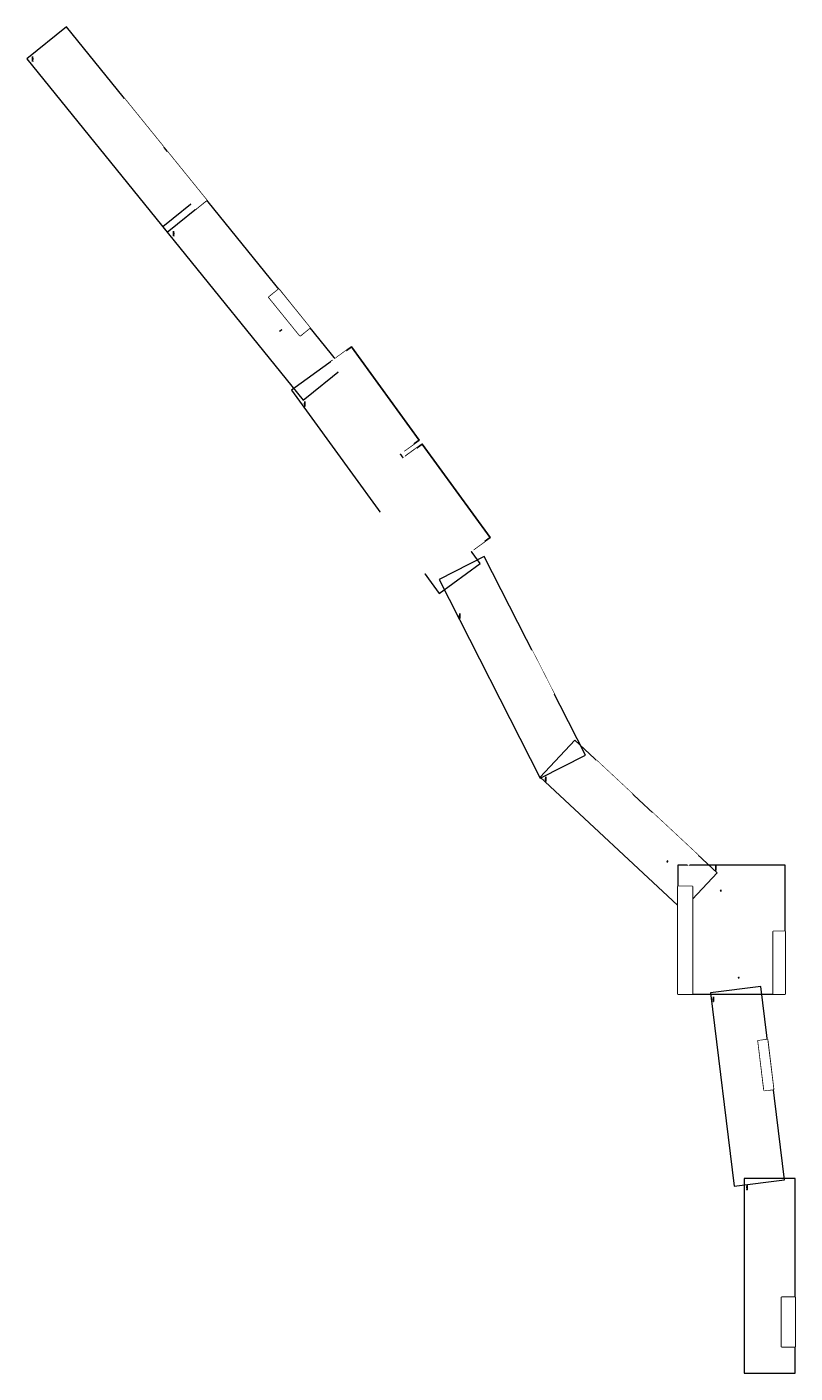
# Model space of a CAD drawing. Header units: metres. Extents: x 101575 to 104445, y 400841 to 405868.
import ezdxf

# ---------------------------------------------------------------- set-up
doc = ezdxf.new("R2010")
doc.units = ezdxf.units.M
doc.set_wipeout_variables(frame=1)
doc.layers.get('Defpoints').update_dxf_attribs({"color": 151})
for name, color, linetype, lineweight in [('N-WE-VW-VERKEERSTEKEN_BORD_J-S', 7, 'Continuous', 25), ('X-XX-AL-M', 7, 'Continuous', 18), ('X-XX-AL-ORIENTATIE-S', 7, 'Continuous', 25), ('X-XX-AL-TEKENBLAD-S', 7, 'Continuous', 18)]:
    doc.layers.add(name, color=color, linetype=linetype, lineweight=lineweight)
doc.styles.add('NLCS-ISO-M500-T18', font='NLCS-ISO.ttf', dxfattribs={"height": 0.9})
doc.dimstyles.new('NLCS-M500-T18-SCHRAP_L2_H2', dxfattribs={"dimscale": 0.5, "dimtxt": 2.5, "dimasz": 1.008, "dimexe": 2, "dimexo": 2, "dimgap": 0.7, "dimtad": 1, "dimzin": 0, "dimdsep": 46, "dimtxsty": 'NLCS-ISO-M500-T18', "dimblk": 'OBLIQUE', "dimcen": 0, "dimdle": 2, "dimclrd": 256, "dimclre": 256, "dimclrt": 256, "dimazin": 0, "dimtfac": 1, "dimtdec": 3, "dimtofl": 0, "dimtmove": 0, "dimatfit": 3, "dimldrblk": 'OBLIQUE', "dimfxl": 2, "dimfxlon": 1, "dimtfillclr": 256, "dimtolj": 1, "dimtzin": 0, "dimlwd": -1, "dimlwe": -1, "dimarcsym": 0})

# ---------------------------------------------------------------- blocks, each defined once
blk = doc.blocks.new('SAL-ORIENTATIE_NOORDPIJL-SO')
for p, q in [((-0.6, 0), (0.6, 0)), ((0, 12.8), (-0.4, 1.4)), ((-0.4, 1.4), (0, 5.6)), ((0, -5.2), (0, 12.8)), ((0.4, 1.4), (0, 12.8)), ((0, 5.6), (0.4, 1.4)), ((0, -0.4), (-0.2, -5.2)), ((-0.2, -5.2), (0, -5.2)), ((0.2, -5.2), (0, -0.4))]:
    blk.add_line(p, q)
for points in [[(0.4, 1.4), (0, 5.6), (0, 12.8)], [(0, -5.2), (0.2, -5.2), (0, -0.4)]]:
    blk.add_solid(points)
blk = doc.blocks.new('bladindeling')
for points in [[(2669.6, 2011.1), (2138, 2506.8), (2008.4, 2367.8), (2540, 1872.1)], [(2924, 1557.9), (2924, 2039.3), (2523.5, 2039.3), (2523.5, 1557.9)], [(2922, 864.3), (2833.4, 1585.7), (2644.8, 1562.6), (2733.4, 841.2)], [(2961, 142.6), (2961, 869.4), (2771, 869.4), (2771, 142.6)]]:
    blk.add_lwpolyline(points, close=True)
at = {"layer": 'X-XX-AL-TEKENBLAD-S'}
for points in [[(762.9, 4522.8), (239, 5169.8), (91.3, 5050.2), (615.2, 4403.2)], [(1271, 3895.3), (747.1, 4542.2), (599.5, 4422.7), (1123.4, 3775.7)], [(1784.5, 3165.9), (1233.5, 3924.4), (1079.8, 3812.7), (1630.8, 3054.2)], [(2178, 2450.7), (1800.1, 3192.4), (1630.8, 3106.2), (2008.7, 2364.4)]]:
    blk.add_lwpolyline(points, close=True, dxfattribs=at)
blk = doc.blocks.new('N-SVW-VERKEERSTEKEN_BORD_J02-SO')
at = {"true_color": 0xff0000}
h = blk.add_hatch(color=1, dxfattribs=at)
h.dxf.hatch_style = 1
h.paths.add_polyline_path([(0, -3), (-3, -3, -0.557537), (-3, -3), (0, 3, -0.284079), (0, 3), (0, 4, 0.284079), (0, 3), (-4, -3, 0.557537), (-3, -4), (0, -4)])
h = blk.add_hatch(color=1, dxfattribs=at)
h.dxf.hatch_style = 1
h.paths.add_polyline_path([(0, 3), (-3, -3), (0, -3), (0, -2), (-2, -2), (0, 1)], flags=17)
at = {"true_color": 0xffffff}
h = blk.add_hatch(color=7, dxfattribs=at)
h.dxf.hatch_style = 1
h.paths.add_polyline_path([(0, 3), (0, 3, 0.284079), (0, 3), (-3, -3, 0.557537), (-3, -3), (0, -3), (0, -3), (-3, -3)])
h = blk.add_hatch(color=7, dxfattribs=at)
h.dxf.hatch_style = 1
h.paths.add_polyline_path([(0, 1), (-2, -2), (2, -2)])
h.paths.add_polyline_path([(0, 0), (0, 0), (0, 0), (0, -1), (0, -1, 0.267592), (0, -1), (0, -2), (-1, -2), (-1, -2), (-1, -1, -0.270754)], flags=16)
at = {"true_color": 0xff0000}
h = blk.add_hatch(color=1, dxfattribs=at)
h.dxf.hatch_style = 1
h.paths.add_polyline_path([(4, -3), (0, 3, 0.284079), (0, 4), (0, 3, -0.284079), (0, 3), (3, -3, -0.557537), (3, -3), (0, -3), (0, -4), (3, -4, 0.557537)])
h = blk.add_hatch(color=1, dxfattribs=at)
h.dxf.hatch_style = 1
h.paths.add_polyline_path([(0, 3), (0, 1), (2, -2), (0, -2), (0, -3), (3, -3)], flags=17)
at = {"true_color": 0xffffff}
h = blk.add_hatch(color=7, dxfattribs=at)
h.dxf.hatch_style = 1
h.paths.add_polyline_path([(0, 3, 0.284079), (0, 3), (0, 3), (3, -3), (0, -3), (0, -3), (3, -3, 0.557537), (3, -3)])
at = {"true_color": 0x191919}
h = blk.add_hatch(color=250, dxfattribs=at)
h.dxf.hatch_style = 1
h.paths.add_polyline_path([(0, -1), (0, -1), (0, 0), (0, 0), (0, 0, 0.270754), (-1, -1), (-1, -2), (-1, -2), (0, -2), (0, -1, -0.267592)])
at = {"color": 1, "lineweight": 0, "true_color": 0xff0000}
blk.add_lwpolyline([(4, -3), (0, 3, 0.618034), (0, 3), (-4, -3, 0.557537), (-3, -4), (3, -4, 0.557537)], format="xyb", close=True, dxfattribs=at)
at = {"color": 7, "lineweight": 0, "true_color": 0xffffff}
blk.add_lwpolyline([(3, -3), (0, 3, 0.618034), (0, 3), (-3, -3, 0.557537), (-3, -3), (3, -3, 0.557537)], format="xyb", close=True, dxfattribs=at)
for points in [[(3, -3), (0, 3), (-3, -3)], [(2, -2), (0, 1), (-2, -2)]]:
    blk.add_lwpolyline(points, close=True, dxfattribs=at)
at = {"color": 250, "lineweight": 0, "true_color": 0x191919}
blk.add_lwpolyline([(0, -2), (0, -1, -0.267592), (0, -1), (0, -1), (0, 0), (0, 0), (0, 0, 0.270754), (-1, -1), (-1, -2), (-1, -2)], format="xyb", close=True, dxfattribs=at)
blk = doc.blocks.new('N-SVW-VERKEERSTEKEN_BORD_J03-SO')
at = {"true_color": 0xff0000}
h = blk.add_hatch(color=1, dxfattribs=at)
h.dxf.hatch_style = 1
h.paths.add_polyline_path([(0, -3), (-3, -3, -0.557537), (-3, -3), (0, 3, -0.284079), (0, 3), (0, 4, 0.284079), (0, 3), (-4, -3, 0.557537), (-3, -4), (0, -4)])
h = blk.add_hatch(color=1, dxfattribs=at)
h.dxf.hatch_style = 1
h.paths.add_polyline_path([(0, 3), (-3, -3), (0, -3), (0, -2), (-2, -2), (0, 1)], flags=17)
at = {"true_color": 0xffffff}
h = blk.add_hatch(color=7, dxfattribs=at)
h.dxf.hatch_style = 1
h.paths.add_polyline_path([(0, 3), (0, 3, 0.284079), (0, 3), (-3, -3, 0.557537), (-3, -3), (0, -3), (0, -3), (-3, -3)])
h = blk.add_hatch(color=7, dxfattribs=at)
h.dxf.hatch_style = 1
h.paths.add_polyline_path([(0, 1), (2, -2), (-2, -2)])
h.paths.add_polyline_path([(0, 0), (0, 0), (0, 0), (0, -1), (0, -1, -0.267592), (0, -1), (0, -2), (1, -2), (1, -2), (1, -1, 0.270754)], flags=16)
at = {"true_color": 0xff0000}
h = blk.add_hatch(color=1, dxfattribs=at)
h.dxf.hatch_style = 1
h.paths.add_polyline_path([(4, -3), (0, 3, 0.284079), (0, 4), (0, 3, -0.284079), (0, 3), (3, -3, -0.557537), (3, -3), (0, -3), (0, -4), (3, -4, 0.557537)])
h = blk.add_hatch(color=1, dxfattribs=at)
h.dxf.hatch_style = 1
h.paths.add_polyline_path([(0, 3), (0, 1), (2, -2), (0, -2), (0, -3), (3, -3)], flags=17)
at = {"true_color": 0xffffff}
h = blk.add_hatch(color=7, dxfattribs=at)
h.dxf.hatch_style = 1
h.paths.add_polyline_path([(0, 3, 0.284079), (0, 3), (0, 3), (3, -3), (0, -3), (0, -3), (3, -3, 0.557537), (3, -3)])
at = {"true_color": 0x191919}
h = blk.add_hatch(color=250, dxfattribs=at)
h.dxf.hatch_style = 1
h.paths.add_polyline_path([(0, -1), (0, -1), (0, 0), (0, 0), (0, 0, -0.270754), (1, -1), (1, -2), (1, -2), (0, -2), (0, -1, 0.267592)])
at = {"color": 1, "lineweight": 0, "true_color": 0xff0000}
blk.add_lwpolyline([(4, -3), (0, 3, 0.618034), (0, 3), (-4, -3, 0.557537), (-3, -4), (3, -4, 0.557537)], format="xyb", close=True, dxfattribs=at)
at = {"color": 7, "lineweight": 0, "true_color": 0xffffff}
blk.add_lwpolyline([(3, -3), (0, 3, 0.618034), (0, 3), (-3, -3, 0.557537), (-3, -3), (3, -3, 0.557537)], format="xyb", close=True, dxfattribs=at)
for points in [[(3, -3), (0, 3), (-3, -3)], [(2, -2), (0, 1), (-2, -2)]]:
    blk.add_lwpolyline(points, close=True, dxfattribs=at)
at = {"color": 250, "lineweight": 0, "true_color": 0x191919}
blk.add_lwpolyline([(0, -2), (0, -1, 0.267592), (0, -1), (0, -1), (0, 0), (0, 0), (0, 0, -0.270754), (1, -1), (1, -2), (1, -2)], format="xyb", close=True, dxfattribs=at)
blk = doc.blocks.new('N-SVW-VERKEERSTEKEN_BORD_J04-SO')
at = {"true_color": 0xff0000}
h = blk.add_hatch(color=1, dxfattribs=at)
h.dxf.hatch_style = 1
h.paths.add_polyline_path([(0, -3), (-3, -3, -0.557537), (-3, -3), (0, 3, -0.284079), (0, 3), (0, 4, 0.284079), (0, 3), (-4, -3, 0.557537), (-3, -4), (0, -4)])
h = blk.add_hatch(color=1, dxfattribs=at)
h.dxf.hatch_style = 1
h.paths.add_polyline_path([(0, 3), (-3, -3), (0, -3), (0, -2), (-2, -2), (0, 1)], flags=17)
at = {"true_color": 0xffffff}
h = blk.add_hatch(color=7, dxfattribs=at)
h.dxf.hatch_style = 1
h.paths.add_polyline_path([(0, 3), (0, 3, 0.284079), (0, 3), (-3, -3, 0.557537), (-3, -3), (0, -3), (0, -3), (-3, -3)])
h = blk.add_hatch(color=7, dxfattribs=at)
h.dxf.hatch_style = 1
h.paths.add_polyline_path([(0, 1), (-2, -2), (2, -2)])
h.paths.add_polyline_path([(0, -1, 0.671005), (0, -1), (0, -1), (0, 0), (1, -1), (1, -1, -0.663574), (0, -1, 0.663574), (-1, -2), (-1, -2), (-1, -2), (-1, -2), (-1, -2, -0.681964)], flags=16)
at = {"true_color": 0xff0000}
h = blk.add_hatch(color=1, dxfattribs=at)
h.dxf.hatch_style = 1
h.paths.add_polyline_path([(4, -3), (0, 3, 0.284079), (0, 4), (0, 3, -0.284079), (0, 3), (3, -3, -0.557537), (3, -3), (0, -3), (0, -4), (3, -4, 0.557537)])
h = blk.add_hatch(color=1, dxfattribs=at)
h.dxf.hatch_style = 1
h.paths.add_polyline_path([(0, 3), (0, 1), (2, -2), (0, -2), (0, -3), (3, -3)], flags=17)
at = {"true_color": 0xffffff}
h = blk.add_hatch(color=7, dxfattribs=at)
h.dxf.hatch_style = 1
h.paths.add_polyline_path([(0, 3, 0.284079), (0, 3), (0, 3), (3, -3), (0, -3), (0, -3), (3, -3, 0.557537), (3, -3)])
at = {"true_color": 0x191919}
h = blk.add_hatch(color=250, dxfattribs=at)
h.dxf.hatch_style = 1
h.paths.add_polyline_path([(0, -1, 0.663574), (-1, -2), (-1, -2), (-1, -2), (-1, -2), (-1, -2, -0.681964), (0, -1, 0.671005), (0, -1), (0, -1), (0, 0), (1, -1), (1, -1, -0.663574)])
at = {"color": 1, "lineweight": 0, "true_color": 0xff0000}
blk.add_lwpolyline([(4, -3), (0, 3, 0.618034), (0, 3), (-4, -3, 0.557537), (-3, -4), (3, -4, 0.557537)], format="xyb", close=True, dxfattribs=at)
at = {"color": 7, "lineweight": 0, "true_color": 0xffffff}
blk.add_lwpolyline([(3, -3), (0, 3, 0.618034), (0, 3), (-3, -3, 0.557537), (-3, -3), (3, -3, 0.557537)], format="xyb", close=True, dxfattribs=at)
for points in [[(3, -3), (0, 3), (-3, -3)], [(2, -2), (0, 1), (-2, -2)]]:
    blk.add_lwpolyline(points, close=True, dxfattribs=at)
at = {"color": 250, "lineweight": 0, "true_color": 0x191919}
blk.add_lwpolyline([(-1, -2), (-1, -2, -0.663574), (0, -1, 0.663742), (1, -1), (1, -1), (0, 0), (0, -1), (0, -1, -0.671005), (0, -1, 0.681964), (-1, -2), (-1, -2), (-1, -2)], format="xyb", close=True, dxfattribs=at)
blk = doc.blocks.new('_Oblique')
at = {"color": 0, "linetype": 'ByBlock', "lineweight": -2}
blk.add_line((-0.5, -0.5), (0.5, 0.5), dxfattribs=at)
blk = doc.blocks.new('*D79')
at = {"layer": 'Defpoints', "color": 0, "transparency": 16777216}
for p in [(102520.2, 404731.6), (102520.5, 404731.1), (102527.6, 404736.7)]:
    blk.add_point(p, dxfattribs=at)
at = {"layer": 'X-XX-AL-M', "transparency": 16777216}
for p, q in [((102528.1, 404737.7), (102519.4, 404730.9)), ((102520.2, 404731.6), (102519.6, 404732.3)), ((102527.3, 404737.1), (102526.7, 404737.9))]:
    blk.add_line(p, q, dxfattribs=at)
at = {"layer": 'X-XX-AL-M', "transparency": 16777216, "xscale": 0.504, "yscale": 0.504, "zscale": 0.504}
for p, rotation in [((102520.2, 404731.6), 217.876927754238), ((102527.3, 404737.1), 37.87692775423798)]:
    blk.add_blockref('_Oblique', p, dxfattribs=dict(at, rotation=rotation))
at = {"layer": 'X-XX-AL-M', "transparency": 16777216, "insert": (102524.2, 404733.7), "char_height": 0.9, "attachment_point": 5, "rotation": 217.8769, "style": 'NLCS-ISO-M500-T18'}
blk.add_mtext('\\A1;9.05', dxfattribs=at)

msp = doc.modelspace()

# ---------------------------------------------------------------- linework, layer by layer
for points in [[(102595.741, 404714.716), (102478.961, 404858.928), (102515.992, 404888.914), (102632.772, 404744.703)], [(102984.47, 404284.631), (102731.336, 404633.041), (102787.791, 404674.058), (103040.926, 404325.648)], [(103243.461, 403916.3), (102990.066, 404265.068), (103052.162, 404310.183), (103305.557, 403961.415)], [(104007.429, 402256.475), (104007.429, 402658.853), (104061.664, 402658.853), (104061.664, 402256.475)], [(104363.126, 402256.475), (104363.126, 402490.651), (104407.929, 402490.651), (104407.929, 402256.475)], [(104329.538, 401896.028), (104306.666, 402082.298), (104341.578, 402086.585), (104364.449, 401900.315)], [(104394.428, 400939.529), (104394.428, 401124.194), (104444.995, 401124.194), (104444.995, 400939.529)]]:
    msp.add_lwpolyline(points, close=True)

# ---------------------------------------------------------------- block references
at = {"layer": 'N-WE-VW-VERKEERSTEKEN_BORD_J-S', "xscale": 0.5, "yscale": 0.5, "zscale": 0.5}
for name, p, rotation in [('N-SVW-VERKEERSTEKEN_BORD_J03-SO', (103968.7, 402751.008), 226.1357214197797), ('N-SVW-VERKEERSTEKEN_BORD_J02-SO', (104166.846, 402643.286), 73.77022708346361), ('N-SVW-VERKEERSTEKEN_BORD_J04-SO', (104234.562, 402318.763), 3.526175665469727)]:
    msp.add_blockref(name, p, dxfattribs=dict(at, rotation=rotation))
at = {"layer": 'X-XX-AL-ORIENTATIE-S'}
for p in [(101596.659, 405744.674), (102123.284, 405092.695), (102612.981, 404456.437), (103192.27, 403664.839), (103513.553, 403055.1), (104149.05, 402723.325), (104139.659, 402234.012), (104265.451, 401531.1)]:
    msp.add_blockref('SAL-ORIENTATIE_NOORDPIJL-SO', p, dxfattribs=at)
at = {"layer": 'X-XX-AL-TEKENBLAD-S'}
msp.add_blockref('bladindeling', (101483.919, 400698.547), dxfattribs=at)

# ---------------------------------------------------------------- dimensions: what is measured, and where the dimension line sits
at = {"layer": 'X-XX-AL-M'}
dim = msp.add_aligned_dim(p1=(102527.648, 404736.676), p2=(102520.507, 404731.122), distance=-0.555, dimstyle='NLCS-M500-T18-SCHRAP_L2_H2', dxfattribs=at)
dim.commit()
dim.dimension.update_dxf_attribs({"geometry": '*D79', "text_midpoint": (102524.228, 404733.706)})

# ---------------------------------------------------------------- next in the draw order: wipeouts: each hides what was drawn before it
for points in [[(102204.684, 405187.256), (102057.477, 405369.042), (102099.582, 405403.138), (102246.789, 405221.352)], [(102595.741, 404714.716), (102478.961, 404858.928), (102515.992, 404888.914), (102632.772, 404744.703)], [(103223.235, 403901.605), (102969.84, 404250.373), (103031.936, 404295.489), (103285.331, 403946.721)], [(103509.243, 403359.82), (103426.379, 403522.451), (103462.416, 403540.813), (103545.281, 403378.182)], [(103801.94, 402964.152), (103666.191, 403090.74), (103702.739, 403129.933), (103838.488, 403003.345)], [(104046.995, 402735.635), (103875.394, 402895.656), (103911.942, 402934.848), (104083.542, 402774.828)], [(104007.429, 402256.475), (104007.429, 402658.853), (104061.664, 402658.853), (104061.664, 402256.475)], [(104363.126, 402256.475), (104363.126, 402490.651), (104407.929, 402490.651), (104407.929, 402256.475)], [(104329.538, 401896.028), (104306.666, 402082.298), (104341.578, 402086.585), (104364.449, 401900.315)], [(104394.428, 400939.529), (104394.428, 401124.194), (104444.995, 401124.194), (104444.995, 400939.529)]]:
    msp.add_wipeout(points)

# ---------------------------------------------------------------- next in the draw order: wipeouts: each hides what was drawn before it
for points in [[(102050.342, 405389.677), (101903.051, 405571.567), (101939.373, 405600.979), (102086.664, 405419.09)], [(102964.245, 404269.936), (102711.111, 404618.346), (102767.566, 404659.363), (103020.7, 404310.954)], [(103040.934, 403811.843), (102874.545, 404040.859), (102909.556, 404066.296), (103075.946, 403837.281)]]:
    msp.add_wipeout(points)

doc.saveas('drawing.dxf')
